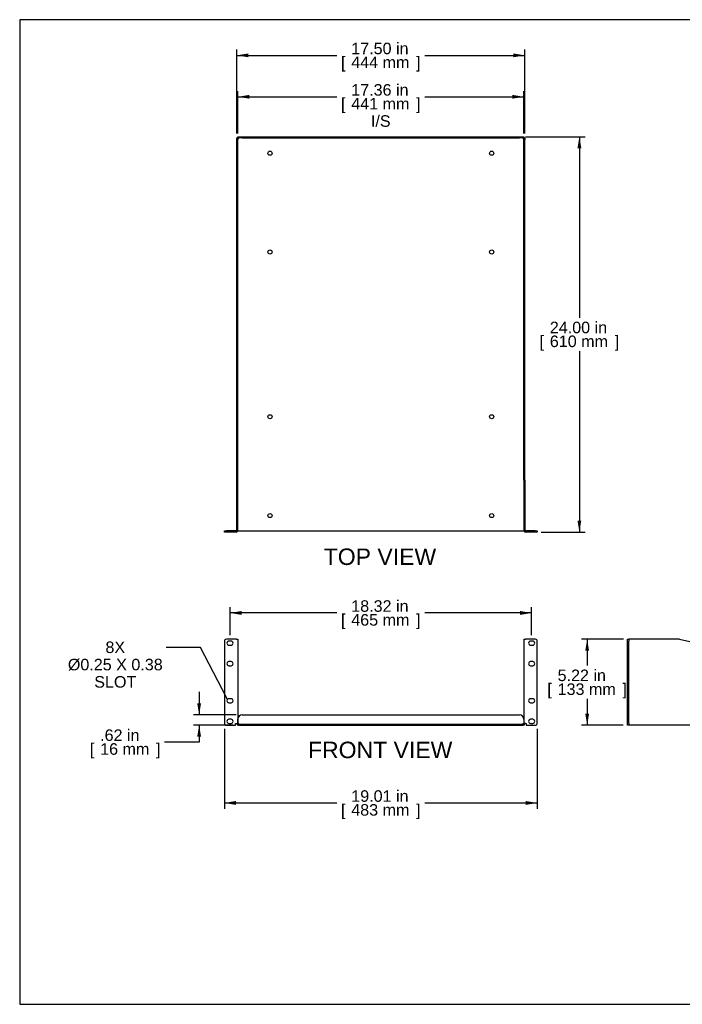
# Model space of a CAD drawing. Header units: inches. Extents: x 0 to 80.5, y 0 to 59.8.
# Tile 1 of 13: x 0 to 40.2, y 0 to 59.8. Entities that reach past the tile are written whole.
import ezdxf
from ezdxf import colors
from ezdxf.entities.mleader import LeaderData, LeaderLine
from ezdxf.enums import TextEntityAlignment as Align
from ezdxf.math import Vec2, Vec3

# ---------------------------------------------------------------- set-up
doc = ezdxf.new("R2010")
doc.units = ezdxf.units.IN
doc.header["$MEASUREMENT"] = 0
doc.layers.add('COM56477', color=7, linetype='Continuous')
doc.layers.add('Default', color=7, linetype='Continuous')
doc.styles.add('SEACAD_Arial', font='arial.ttf')
doc.dimstyles.new('WEB', dxfattribs={"dimtxt": 0.7, "dimasz": 0.7, "dimexe": 0.35, "dimexo": 0.35, "dimgap": 0.175, "dimtad": 0, "dimtih": 1, "dimtoh": 1, "dimzin": 4, "dimdsep": 46, "dimtxsty": 'SEACAD_Arial', "dimblk1": '_SE_FILLED', "dimblk2": '_SE_FILLED', "dimsah": 1, "dimcen": 0.35, "dimadec": 0, "dimazin": 0, "dimtfac": 0.8, "dimtdec": 0, "dimtofl": 0, "dimtmove": 0, "dimatfit": 3, "dimfxl": 1, "dimtolj": 1, "dimtzin": 4, "dimarcsym": 0})

# ---------------------------------------------------------------- blocks, each defined once
blk = doc.blocks.new('_SE_FILLED')
at = {"color": 0}
blk.add_line((0, 0), (-1, 0), dxfattribs=at)
blk.add_solid([(0, 0), (-1, -0.1665), (-1, 0.1665), (0, 0)], dxfattribs=at)
blk = doc.blocks.new('SE2')
at = {"layer": 'COM56477', "color": 7, "linetype": 'Continuous'}
for p, q in [((13.148, 22.164), (12.556, 22.164)), ((13.148, 22.164), (13.256, 22.164)), ((13.256, 22.164), (13.256, 17.054)), ((30.612, 22.164), (30.72, 22.164)), ((30.612, 22.164), (30.612, 17.054)), ((31.312, 22.164), (30.72, 22.164)), ((12.431, 22.039), (12.431, 17.071)), ((12.837, 22.055), (12.712, 22.055)), ((12.712, 21.805), (12.837, 21.805)), ((31.157, 22.055), (31.032, 22.055)), ((31.032, 21.805), (31.157, 21.805)), ((31.437, 17.071), (31.437, 22.039)), ((12.837, 20.805), (12.712, 20.805)), ((12.712, 20.555), (12.837, 20.555)), ((31.157, 20.805), (31.032, 20.805)), ((31.032, 20.555), (31.157, 20.555)), ((12.837, 18.555), (12.712, 18.555)), ((31.157, 18.555), (31.032, 18.555)), ((12.712, 18.305), (12.837, 18.305)), ((31.032, 18.305), (31.157, 18.305)), ((13.506, 17.571), (30.362, 17.571)), ((12.556, 16.946), (13.114, 16.946)), ((12.837, 17.305), (12.712, 17.305)), ((12.712, 17.055), (12.837, 17.055)), ((13.114, 17.054), (13.148, 17.054)), ((13.114, 16.946), (13.114, 17.054)), ((13.148, 17.054), (13.256, 17.054)), ((13.184, 17.054), (13.256, 17.054)), ((13.184, 17.054), (13.184, 17.054)), ((13.256, 17.063), (13.256, 17.321)), ((13.256, 17.054), (13.256, 17.054)), ((13.292, 17.018), (30.576, 17.018)), ((13.292, 16.946), (30.576, 16.946)), ((30.612, 17.321), (30.612, 17.063)), ((30.684, 17.054), (30.612, 17.054)), ((30.72, 17.054), (30.612, 17.054)), ((30.612, 17.054), (30.612, 17.054)), ((30.684, 17.054), (30.684, 17.054)), ((30.72, 17.054), (30.754, 17.054)), ((30.754, 17.054), (30.754, 16.946)), ((30.754, 16.946), (31.312, 16.946)), ((31.157, 17.305), (31.032, 17.305)), ((31.032, 17.055), (31.157, 17.055))]:
    blk.add_line(p, q, dxfattribs=at)
for centre, radius, start, end in [((12.556, 22.039), 0.125, 90, 180), ((31.312, 22.039), 0.125, 0, 90), ((12.712, 21.93), 0.125, 90, 270), ((12.837, 21.93), 0.125, 270, 90), ((31.032, 21.93), 0.125, 90, 270), ((31.157, 21.93), 0.125, 270, 90), ((12.712, 20.68), 0.125, 90, 270), ((12.837, 20.68), 0.125, 270, 90), ((31.032, 20.68), 0.125, 90, 270), ((31.157, 20.68), 0.125, 270, 90), ((12.712, 18.43), 0.125, 90, 270), ((12.837, 18.43), 0.125, 270, 90), ((31.032, 18.43), 0.125, 90, 270), ((31.157, 18.43), 0.125, 270, 90), ((13.506, 17.321), 0.25, 90, 180), ((30.362, 17.321), 0.25, 0, 90), ((12.556, 17.071), 0.125, 180, 270), ((12.712, 17.18), 0.125, 90, 270), ((12.837, 17.18), 0.125, 270, 90), ((13.292, 17.054), 0.108, 180, 270), ((13.247, 17.009), 0.055, 55.83882, 79.95932), ((13.292, 17.054), 0.036, 180, 270), ((13.292, 17.054), 0.0358, 261.84519, 270), ((30.576, 17.054), 0.036, 270, 0), ((30.576, 17.054), 0.108, 270, 0), ((30.576, 17.054), 0.0358, 270, 278.15481), ((30.622, 17.009), 0.055, 100.04068, 124.16118), ((31.032, 17.18), 0.125, 90, 270), ((31.157, 17.18), 0.125, 270, 90), ((31.312, 17.071), 0.125, 270, 0)]:
    blk.add_arc(centre, radius, start, end, dxfattribs=at)
for points, knots in [([(13.277, 17.054), (13.283, 17.052), (13.288, 17.049), (13.296, 17.042), (13.299, 17.038), (13.302, 17.031), (13.302, 17.029), (13.301, 17.025), (13.3, 17.024), (13.296, 17.02), (13.292, 17.019), (13.287, 17.019)], [0, 0, 0, 0, 0.25, 0.25, 0.5, 0.5, 0.625, 0.625, 0.75, 0.75, 1, 1, 1, 1]), ([(13.277, 17.054), (13.282, 17.049), (13.285, 17.043), (13.291, 17.031), (13.293, 17.026), (13.295, 17.02)], [0, 0, 0, 0, 0.125, 0.125, 0.2298274, 0.2298274, 0.2298274, 0.2298274]), ([(30.581, 17.019), (30.577, 17.019), (30.572, 17.02), (30.568, 17.024), (30.567, 17.025), (30.566, 17.029), (30.567, 17.031), (30.568, 17.035), (30.569, 17.037), (30.572, 17.042), (30.574, 17.044), (30.581, 17.049), (30.586, 17.052), (30.591, 17.054)], [0, 0, 0, 0, 0.25, 0.25, 0.375, 0.375, 0.5, 0.5, 0.625, 0.625, 0.75, 0.75, 1, 1, 1, 1]), ([(30.574, 17.02), (30.575, 17.026), (30.577, 17.031), (30.583, 17.043), (30.586, 17.049), (30.591, 17.054)], [0.7698518, 0.7698518, 0.7698518, 0.7698518, 0.875, 0.875, 1, 1, 1, 1])]:
    blk.add_open_spline(points, degree=3, knots=knots, dxfattribs=at)
blk = doc.blocks.new('SE3')
at = {"layer": 'COM56477', "color": 7, "linetype": 'Continuous'}
for p, q in [((13.256, 52.675), (13.506, 52.675)), ((13.256, 52.603), (13.256, 52.675)), ((13.506, 52.675), (30.362, 52.675)), ((30.362, 52.675), (30.612, 52.675)), ((30.612, 52.675), (30.612, 52.603)), ((13.184, 52.603), (13.256, 52.603)), ((13.184, 52.514), (13.184, 52.603)), ((13.256, 52.514), (13.184, 52.514)), ((13.184, 31.822), (13.184, 52.514)), ((13.256, 52.603), (13.256, 52.514)), ((13.506, 52.603), (13.256, 52.603)), ((13.256, 31.822), (13.256, 52.514)), ((13.287, 52.572), (13.292, 52.567)), ((13.287, 52.572), (13.292, 52.567)), ((13.506, 52.603), (30.362, 52.603)), ((30.612, 52.603), (30.362, 52.603)), ((30.581, 52.572), (30.576, 52.567)), ((30.581, 52.572), (30.576, 52.567)), ((30.612, 52.603), (30.684, 52.603)), ((30.612, 52.514), (30.612, 52.603)), ((30.684, 52.514), (30.612, 52.514)), ((30.612, 31.822), (30.612, 52.514)), ((30.684, 52.603), (30.684, 52.514)), ((30.684, 31.822), (30.684, 52.514)), ((13.256, 31.822), (13.184, 31.822)), ((13.184, 28.783), (13.184, 31.822)), ((13.256, 28.783), (13.256, 31.822)), ((30.612, 31.822), (30.612, 28.783)), ((30.612, 31.822), (30.684, 31.822)), ((30.684, 31.822), (30.684, 28.783)), ((12.431, 28.675), (12.431, 28.747)), ((12.431, 28.747), (12.556, 28.747)), ((13.148, 28.747), (12.556, 28.747)), ((13.25, 28.747), (13.256, 28.747)), ((13.256, 28.747), (13.292, 28.747)), ((13.292, 28.747), (30.576, 28.747)), ((30.576, 28.747), (30.612, 28.747)), ((30.618, 28.747), (30.612, 28.747)), ((31.312, 28.747), (30.72, 28.747)), ((31.312, 28.747), (31.437, 28.747)), ((31.437, 28.747), (31.437, 28.675)), ((12.556, 28.675), (12.431, 28.675)), ((13.148, 28.675), (12.556, 28.675)), ((31.312, 28.675), (30.72, 28.675)), ((31.437, 28.675), (31.312, 28.675))]:
    blk.add_line(p, q, dxfattribs=at)
for centre in [(15.2, 51.675), (28.668, 51.675), (15.2, 45.675), (28.668, 45.675), (15.2, 35.675), (28.668, 35.675), (15.2, 29.675), (28.668, 29.675)]:
    blk.add_circle(centre, 0.125, dxfattribs=at)
for centre, radius, start, end in [((13.148, 28.783), 0.036, 270, 0), ((13.148, 28.783), 0.108, 270, 0), ((30.72, 28.783), 0.108, 180, 270), ((30.72, 28.783), 0.036, 180, 270)]:
    blk.add_arc(centre, radius, start, end, dxfattribs=at)
for points, knots in [([(13.287, 52.572), (13.284, 52.567), (13.28, 52.563), (13.273, 52.559), (13.271, 52.558), (13.267, 52.557), (13.265, 52.557), (13.262, 52.559), (13.26, 52.56), (13.258, 52.563), (13.258, 52.565), (13.256, 52.571), (13.256, 52.576), (13.256, 52.581)], [0, 0, 0, 0, 0.25, 0.25, 0.375, 0.375, 0.5, 0.5, 0.625, 0.625, 0.75, 0.75, 1, 1, 1, 1]), ([(13.283, 52.575), (13.277, 52.572), (13.271, 52.569), (13.262, 52.566), (13.26, 52.565), (13.258, 52.564)], [0, 0, 0, 0, 0.125, 0.125, 0.1674801, 0.1674801, 0.1674801, 0.1674801]), ([(13.277, 52.603), (13.283, 52.603), (13.288, 52.602), (13.296, 52.601), (13.299, 52.599), (13.302, 52.594), (13.302, 52.592), (13.301, 52.588), (13.3, 52.585), (13.296, 52.579), (13.292, 52.575), (13.287, 52.572)], [0, 0, 0, 0, 0.25, 0.25, 0.5, 0.5, 0.625, 0.625, 0.75, 0.75, 1, 1, 1, 1]), ([(13.295, 52.601), (13.294, 52.599), (13.293, 52.596), (13.29, 52.588), (13.287, 52.581), (13.283, 52.575)], [0.8317434, 0.8317434, 0.8317434, 0.8317434, 0.875, 0.875, 1, 1, 1, 1]), ([(30.581, 52.572), (30.577, 52.575), (30.572, 52.579), (30.568, 52.585), (30.567, 52.588), (30.566, 52.592), (30.567, 52.594), (30.568, 52.597), (30.569, 52.598), (30.572, 52.6), (30.574, 52.601), (30.581, 52.602), (30.586, 52.603), (30.591, 52.603)], [0, 0, 0, 0, 0.25, 0.25, 0.375, 0.375, 0.5, 0.5, 0.625, 0.625, 0.75, 0.75, 1, 1, 1, 1]), ([(30.585, 52.575), (30.581, 52.581), (30.578, 52.588), (30.575, 52.596), (30.574, 52.599), (30.574, 52.601)], [0, 0, 0, 0, 0.125, 0.125, 0.1674801, 0.1674801, 0.1674801, 0.1674801]), ([(30.612, 52.581), (30.612, 52.576), (30.612, 52.571), (30.61, 52.563), (30.608, 52.559), (30.604, 52.557), (30.602, 52.557), (30.597, 52.558), (30.595, 52.559), (30.588, 52.563), (30.584, 52.567), (30.581, 52.572)], [0, 0, 0, 0, 0.25, 0.25, 0.5, 0.5, 0.625, 0.625, 0.75, 0.75, 1, 1, 1, 1]), ([(30.61, 52.564), (30.608, 52.565), (30.606, 52.566), (30.597, 52.569), (30.591, 52.572), (30.585, 52.575)], [0.8317434, 0.8317434, 0.8317434, 0.8317434, 0.875, 0.875, 1, 1, 1, 1])]:
    blk.add_open_spline(points, degree=3, knots=knots, dxfattribs=at)
blk = doc.blocks.new('SE4')
at = {"layer": 'COM56477', "color": 7, "linetype": 'Continuous'}
for p, q in [((36.92, 22.039), (36.92, 22.164)), ((36.92, 22.164), (36.992, 22.164)), ((36.992, 22.164), (36.992, 22.039)), ((37.028, 22.164), (36.992, 22.164)), ((40.067, 22.164), (37.028, 22.164)), ((40.067, 22.164), (60.76, 17.607)), ((36.92, 17.071), (36.92, 22.039)), ((36.992, 17.071), (36.992, 22.039)), ((60.848, 17.518), (60.76, 17.607)), ((60.848, 17.321), (60.848, 17.571)), ((60.848, 17.571), (60.92, 17.571)), ((60.848, 17.063), (60.848, 17.518)), ((60.92, 17.571), (60.92, 17.321)), ((36.92, 16.946), (36.92, 17.071)), ((36.992, 16.946), (36.92, 16.946)), ((36.992, 17.071), (36.992, 16.946)), ((36.992, 17.054), (37.028, 17.054)), ((36.992, 17.054), (37.028, 17.054)), ((60.812, 16.946), (36.992, 16.946)), ((37.028, 17.054), (37.028, 17.054)), ((60.848, 17.321), (60.848, 17.063)), ((60.848, 17.054), (60.848, 17.063)), ((60.848, 17.063), (60.92, 17.063)), ((60.848, 17.054), (60.87, 17.054)), ((60.87, 17.054), (60.92, 17.054)), ((60.92, 17.321), (60.92, 17.063)), ((60.92, 17.054), (60.92, 17.063))]:
    blk.add_line(p, q, dxfattribs=at)
for centre, radius, start, end in [((60.812, 17.054), 0.108, 270, 274.61942), ((60.812, 17.054), 0.108, 270, 274.6295), ((60.812, 17.054), 0.036, 278.13722, 360), ((59.393, 16.911), 1.428, 1.41764, 4.31002), ((59.39, 16.911), 1.432, 1.41453, 4.30062), ((60.812, 17.054), 0.108, 274.61942, 0), ((60.858, 17.009), 0.055, 100.04068, 124.16118)]:
    blk.add_arc(centre, radius, start, end, dxfattribs=at)
blk.add_open_spline([(60.827, 17.054), (60.822, 17.049), (60.819, 17.043), (60.813, 17.03), (60.811, 17.024), (60.807, 17.011), (60.806, 17.004), (60.804, 16.993), (60.803, 16.987), (60.803, 16.977), (60.803, 16.972), (60.804, 16.963), (60.805, 16.96), (60.808, 16.954), (60.81, 16.952), (60.814, 16.948), (60.817, 16.947), (60.821, 16.947)], degree=3, knots=[0, 0, 0, 0, 0.125, 0.125, 0.25, 0.25, 0.375, 0.375, 0.5, 0.5, 0.625, 0.625, 0.75, 0.75, 0.875, 0.875, 1, 1, 1, 1], dxfattribs=at)
blk.add_open_spline([(60.811, 17.02), (60.813, 17.019), (60.815, 17.019), (60.817, 17.019)], degree=3, dxfattribs=at)
blk = doc.blocks.new('DMBLK1')
at = {"layer": 'Default', "linetype": 'Continuous', "transparency": 16777216}
for points in [[(34.35, 21.464), (34.583, 21.464), (34.467, 22.164)], [(34.35, 17.646), (34.467, 16.946), (34.583, 17.646)]]:
    blk.add_hatch(color=7, dxfattribs=at).paths.add_polyline_path(points)
at = {"layer": 'Default', "color": 7, "linetype": 'Continuous', "transparency": 16777216}
for p, q in [((36.678, 22.164), (34.117, 22.164)), ((34.467, 22.164), (34.467, 20.57)), ((34.467, 18.54), (34.467, 16.946)), ((36.642, 16.946), (34.117, 16.946))]:
    blk.add_line(p, q, dxfattribs=at)
at = {"layer": 'Default', "color": 7, "linetype": 'Continuous', "transparency": 16777216, "style": 'SEACAD_Arial'}
for s, p in [('5.22 in', (32.671, 20.325)), ('[', (32.047, 19.485)), ('133 mm', (32.671, 19.485)), (']', (36.612, 19.485))]:
    blk.add_text(s, height=0.7, dxfattribs=at).set_placement(p, align=Align.TOP_LEFT)
blk = doc.blocks.new('DMBLK2')
at = {"layer": 'Default', "linetype": 'Continuous', "transparency": 16777216}
for points in [[(13.131, 12.109), (13.131, 12.342), (12.431, 12.225)], [(30.737, 12.109), (31.437, 12.225), (30.737, 12.342)]]:
    blk.add_hatch(color=7, dxfattribs=at).paths.add_polyline_path(points)
at = {"layer": 'Default', "color": 7, "linetype": 'Continuous', "transparency": 16777216}
for p, q in [((12.431, 16.721), (12.431, 11.875)), ((31.437, 16.721), (31.437, 11.875)), ((12.431, 12.225), (19.27, 12.225)), ((24.599, 12.225), (31.437, 12.225))]:
    blk.add_line(p, q, dxfattribs=at)
at = {"layer": 'Default', "color": 7, "linetype": 'Continuous', "transparency": 16777216, "style": 'SEACAD_Arial'}
for s, p in [('19.01 in', (20.138, 12.995)), ('[', (19.515, 12.155)), ('483 mm', (20.138, 12.155)), (']', (24.08, 12.155))]:
    blk.add_text(s, height=0.7, dxfattribs=at).set_placement(p, align=Align.TOP_LEFT)
blk = doc.blocks.new('DMBLK3')
at = {"layer": 'Default', "linetype": 'Continuous', "transparency": 16777216}
for points in [[(13.884, 57.734), (13.184, 57.617), (13.884, 57.5)], [(29.984, 57.734), (29.984, 57.5), (30.684, 57.617)]]:
    blk.add_hatch(color=7, dxfattribs=at).paths.add_polyline_path(points)
at = {"layer": 'Default', "color": 7, "linetype": 'Continuous', "transparency": 16777216}
for p, q in [((13.184, 52.864), (13.184, 57.967)), ((13.184, 57.617), (19.27, 57.617)), ((24.599, 57.617), (30.684, 57.617)), ((30.684, 52.864), (30.684, 57.967))]:
    blk.add_line(p, q, dxfattribs=at)
at = {"layer": 'Default', "color": 7, "linetype": 'Continuous', "transparency": 16777216, "style": 'SEACAD_Arial'}
for s, p in [('17.50 in', (20.138, 58.387)), ('[', (19.515, 57.547)), ('444 mm', (20.138, 57.547)), (']', (24.08, 57.547))]:
    blk.add_text(s, height=0.7, dxfattribs=at).set_placement(p, align=Align.TOP_LEFT)
blk = doc.blocks.new('DMBLK4')
at = {"layer": 'Default', "linetype": 'Continuous', "transparency": 16777216}
for points in [[(13.956, 55.218), (13.256, 55.101), (13.956, 54.985)], [(29.912, 55.218), (29.912, 54.985), (30.612, 55.101)]]:
    blk.add_hatch(color=7, dxfattribs=at).paths.add_polyline_path(points)
at = {"layer": 'Default', "color": 7, "linetype": 'Continuous', "transparency": 16777216}
for p, q in [((13.256, 52.864), (13.256, 55.451)), ((13.256, 55.101), (19.27, 55.101)), ((24.599, 55.101), (30.612, 55.101)), ((30.612, 52.864), (30.612, 55.451))]:
    blk.add_line(p, q, dxfattribs=at)
at = {"layer": 'Default', "color": 7, "linetype": 'Continuous', "transparency": 16777216, "style": 'SEACAD_Arial'}
for s, p in [('17.36 in', (20.138, 55.871)), ('[', (19.515, 55.031)), ('441 mm', (20.138, 55.031)), (']', (24.08, 55.031)), ('I/S', (21.333, 53.981))]:
    blk.add_text(s, height=0.7, dxfattribs=at).set_placement(p, align=Align.TOP_LEFT)
blk = doc.blocks.new('DMBLK5')
at = {"layer": 'Default', "linetype": 'Continuous', "transparency": 16777216}
for points in [[(13.474, 23.879), (12.774, 23.762), (13.474, 23.645)], [(30.394, 23.879), (30.394, 23.645), (31.094, 23.762)]]:
    blk.add_hatch(color=7, dxfattribs=at).paths.add_polyline_path(points)
at = {"layer": 'Default', "color": 7, "linetype": 'Continuous', "transparency": 16777216}
for p, q in [((12.774, 22.405), (12.774, 24.112)), ((31.094, 22.405), (31.094, 24.112)), ((19.27, 23.762), (12.774, 23.762)), ((31.094, 23.762), (24.599, 23.762))]:
    blk.add_line(p, q, dxfattribs=at)
at = {"layer": 'Default', "color": 7, "linetype": 'Continuous', "transparency": 16777216, "style": 'SEACAD_Arial'}
for s, p in [('18.32 in', (20.138, 24.532)), ('[', (19.515, 23.692)), ('465 mm', (20.138, 23.692)), (']', (24.08, 23.692))]:
    blk.add_text(s, height=0.7, dxfattribs=at).set_placement(p, align=Align.TOP_LEFT)
blk = doc.blocks.new('DMBLK6')
at = {"layer": 'Default', "linetype": 'Continuous', "transparency": 16777216}
for points in [[(10.783, 18.271), (10.9, 17.571), (11.016, 18.271)], [(10.783, 16.246), (11.016, 16.246), (10.9, 16.946)]]:
    blk.add_hatch(color=7, dxfattribs=at).paths.add_polyline_path(points)
at = {"layer": 'Default', "color": 7, "linetype": 'Continuous', "transparency": 16777216}
for p, q in [((10.9, 18.971), (10.9, 17.571)), ((13.156, 17.571), (10.55, 17.571)), ((12.942, 16.946), (10.55, 16.946)), ((10.9, 16.946), (10.9, 15.921)), ((10.9, 15.921), (8.8, 15.921))]:
    blk.add_line(p, q, dxfattribs=at)
at = {"layer": 'Default', "color": 7, "linetype": 'Continuous', "transparency": 16777216, "style": 'SEACAD_Arial'}
for s, p in [('.62 in', (4.887, 16.691)), ('[', (4.263, 15.851)), ('16 mm', (4.887, 15.851)), (']', (8.281, 15.851))]:
    blk.add_text(s, height=0.7, dxfattribs=at).set_placement(p, align=Align.TOP_LEFT)
blk = doc.blocks.new('DMBLK7')
at = {"layer": 'Default', "linetype": 'Continuous', "transparency": 16777216}
for points in [[(34.111, 51.975), (33.994, 52.675), (33.877, 51.975)], [(34.111, 29.375), (33.877, 29.375), (33.994, 28.675)]]:
    blk.add_hatch(color=7, dxfattribs=at).paths.add_polyline_path(points)
at = {"layer": 'Default', "color": 7, "linetype": 'Continuous', "transparency": 16777216}
for p, q in [((30.712, 52.675), (34.344, 52.675)), ((33.994, 52.675), (33.994, 41.69)), ((33.994, 39.66), (33.994, 28.675)), ((31.662, 28.675), (34.344, 28.675))]:
    blk.add_line(p, q, dxfattribs=at)
at = {"layer": 'Default', "color": 7, "linetype": 'Continuous', "transparency": 16777216, "style": 'SEACAD_Arial'}
for s, p in [('24.00 in', (32.198, 41.445)), ('[', (31.574, 40.605)), (']', (36.14, 40.605)), ('610 mm', (32.198, 40.605))]:
    blk.add_text(s, height=0.7, dxfattribs=at).set_placement(p, align=Align.TOP_LEFT)

msp = doc.modelspace()

# ---------------------------------------------------------------- linework, layer by layer
at = {"layer": 'Default', "color": 7, "linetype": 'Continuous'}
for p, q in [((80, 59.783), (0, 59.783)), ((0, 59.783), (0, 0)), ((0, 0), (80, 0))]:
    msp.add_line(p, q, dxfattribs=at)

# ---------------------------------------------------------------- block references
at = {"layer": 'Default'}
for name in ['SE3', 'SE2', 'SE4']:
    msp.add_blockref(name, (0, 0), dxfattribs=at)

# ---------------------------------------------------------------- texts
at = {"layer": 'Default', "color": 7, "linetype": 'Continuous', "style": 'SEACAD_Arial'}
for s, p in [('TOP VIEW', (18.467, 27.675)), ('FRONT VIEW', (17.51, 15.946))]:
    msp.add_text(s, height=1, dxfattribs=at).set_placement(p, align=Align.TOP_LEFT)

# ---------------------------------------------------------------- dimensions: what is measured, and where the dimension line sits
at = {"layer": 'Default', "color": 7, "linetype": 'Continuous'}
for base, p1, p2, angle, text, override, picture, middle, dimtype in [((13.184, 57.617), (13.184, 52.514), (30.684, 52.514), 0, '\\A1;<>', {"dimpost": '\\X'}, 'DMBLK3', (21.934, 57.617), 161), ((13.256, 55.101), (13.256, 52.514), (30.612, 52.514), 0, '\\A1;<>\\PI/S', {"dimpost": '\\X'}, 'DMBLK4', (21.934, 55.101), 161), ((33.994, 28.675), (30.362, 52.675), (31.312, 28.675), 90, '\\A1;<>', {"dimpost": '\\X'}, 'DMBLK7', (33.994, 40.675), 160), ((34.467, 16.946), (37.028, 22.164), (36.992, 16.946), 90, '\\A1;<>', {"dimpost": '\\X'}, 'DMBLK1', (34.467, 19.555), 160), ((10.899598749, 16.946366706), (13.506202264, 17.571366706), (13.292123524, 16.946366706), 90, '\\A1;<>', {"dimpost": '\\X', "dimtmove": 1}, 'DMBLK6', (8.799598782, 15.921293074), 160), ((12.431, 12.225), (12.431, 17.071), (31.437, 17.071), 0, '\\A1;<>', {"dimpost": '\\X'}, 'DMBLK2', (21.934, 12.225), 161)]:
    dim = msp.add_linear_dim(base=base, p1=p1, p2=p2, angle=angle, text=text, dimstyle='WEB', override=override, dxfattribs=at)
    dim.commit()
    dim.dimension.update_dxf_attribs({"geometry": picture, "text_midpoint": middle, "dimtype": dimtype})
dim = msp.add_linear_dim(base=(12.774, 23.762), p1=(31.094, 22.055), p2=(12.774, 22.055), text='\\A1;<>', dimstyle='WEB', override={"dimpost": '\\X'}, dxfattribs=at)
dim.commit()
dim.dimension.update_dxf_attribs({"geometry": 'DMBLK5', "text_midpoint": (21.934, 23.762), "dimtype": 160})

# ---------------------------------------------------------------- leaders
ml = msp.add_multileader_mtext('Standard', dxfattribs=at)
ml.set_content('{\\pxsm0.9;\\fArial|b0||i0||c0|p34;\\W1.;8X\\P%%c0.25 X 0.38\\PSLOT\\P}', color=7)
ml.set_leader_properties()
ml.set_arrow_properties(name='_SE_FILLED')
ml.build(insert=Vec2(0, 0))
ml.multileader.update_dxf_attribs({"dogleg_length": 2.1, "arrow_head_size": 0.7})
ctx = ml.context
ctx.base_point, ctx.char_height, ctx.arrow_head_size, ctx.landing_gap_size = Vec3(2.879, 21.412), 0.7, 0.7, 0.245
ctx.text_align_type = 1
notes = []
notes.append((ctx, [(0, (1, 1, 0), (10.989, 21.672), (-1, 0), 2.1, [(0, [(12.622, 18.517)], 0, [])])]))
ctx.mtext.insert, ctx.mtext.alignment = Vec3(5.806, 22.028), 2
for ctx, leaders in notes:
    for number, flags, end, landing, length, lines in leaders:
        leader = LeaderData()
        leader.index, (leader.has_last_leader_line, leader.has_dogleg_vector, leader.attachment_direction) = number, flags
        leader.last_leader_point, leader.dogleg_vector, leader.dogleg_length = Vec3(end), Vec3(landing), length
        for number, points, colour, breaks in lines:
            line = LeaderLine()
            line.index, line.vertices, line.color, line.breaks = number, Vec3.list(points), colors.encode_raw_color(colour), breaks
            leader.lines.append(line)
        ctx.leaders.append(leader)

doc.saveas('drawing.dxf')
